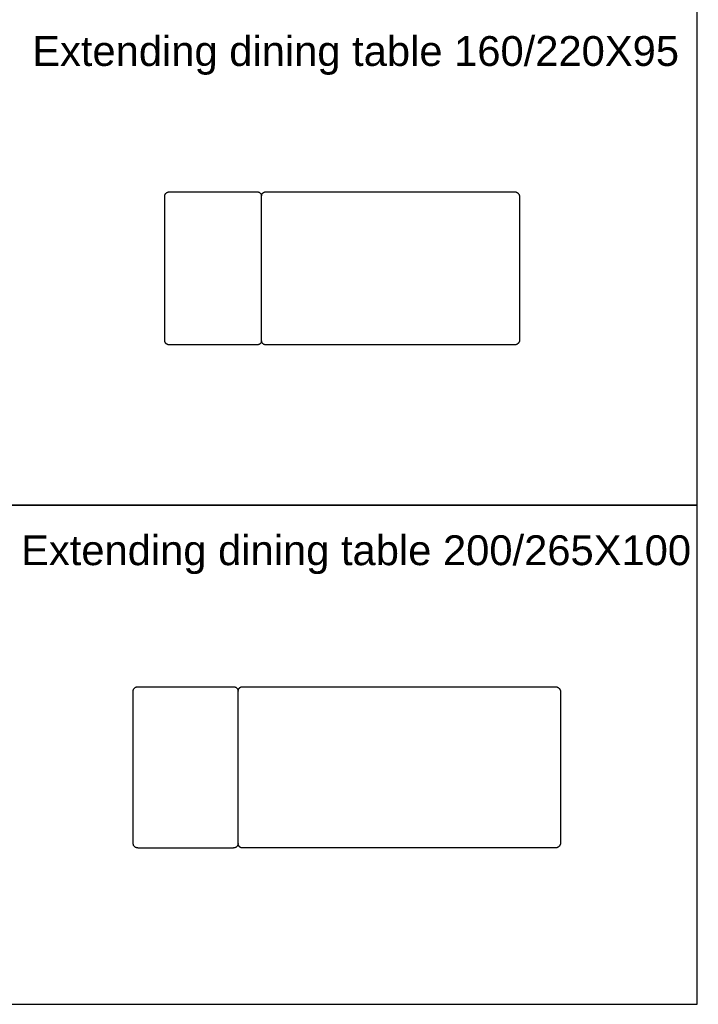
# Model space of a CAD drawing. Header units: millimetres. Extents: x -31695 to -19845, y -5614 to 7253.
# Tile 67 of 256: x -24054 to -19845, y -5614 to 493. Entities that reach past the tile are written whole.
import ezdxf

# ---------------------------------------------------------------- set-up
doc = ezdxf.new("R2010")
doc.units = ezdxf.units.MM
doc.layers.add('2d', color=7, linetype='Continuous', true_color=0x000000)
doc.layers.add('layout', color=7, linetype='Continuous', true_color=0x717171)
doc.styles.add('Predefinito', font='arial.ttf')

msp = doc.modelspace()

# ---------------------------------------------------------------- linework, layer by layer
at = {"layer": '2d', "linetype": 'Continuous', "lineweight": -3}
for points in [[(-23153.6, -600.5), (-23153.6, -574.3), (-23123.6, -574.3)], [(-22583.6, -574.3), (-22553.6, -574.3), (-22553.6, -600.5)], [(-22553.6, -600.5), (-22553.6, -574.3), (-22526.1, -574.3)], [(-20986.1, -574.3), (-20953.6, -574.3), (-20953.6, -605.2)], [(-23123.6, -1524.3), (-23153.6, -1524.3), (-23153.6, -1498.2)], [(-22553.6, -1498.2), (-22553.6, -1524.3), (-22583.6, -1524.3)], [(-22526.1, -1524.3), (-22553.6, -1524.3), (-22553.6, -1498.2)], [(-20953.6, -1493.5), (-20953.6, -1524.3), (-20986.1, -1524.3)], [(-23349.6, -3671.4), (-23349.6, -3643.9), (-23322.1, -3643.9)], [(-22727.1, -3643.9), (-22699.6, -3643.9), (-22699.6, -3671.4)], [(-22699.6, -3671.4), (-22699.6, -3643.9), (-22672.1, -3643.9)], [(-20732.1, -3643.9), (-20699.6, -3643.9), (-20699.6, -3676.4)], [(-23322.1, -4643.9), (-23349.6, -4643.9), (-23349.6, -4616.4)], [(-22699.6, -4616.4), (-22699.6, -4643.9), (-22727.1, -4643.9)], [(-22672.1, -4643.9), (-22699.6, -4643.9), (-22699.6, -4616.4)], [(-20699.6, -4611.4), (-20699.6, -4643.9), (-20732.1, -4643.9)]]:
    msp.add_rational_spline(points, [1, 0.707106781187, 1], degree=2, dxfattribs=at)
for points in [[(-23153.6, -1498.2), (-23153.6, -1049.3), (-23153.6, -600.5)], [(-23123.6, -574.3), (-22853.6, -574.3), (-22583.6, -574.3)], [(-22553.6, -1498.2), (-22553.6, -1049.3), (-22553.6, -600.5)], [(-22526.1, -574.3), (-21756.1, -574.3), (-20986.1, -574.3)], [(-20953.6, -605.2), (-20953.6, -1049.3), (-20953.6, -1493.5)], [(-22583.6, -1524.3), (-22853.6, -1524.3), (-23123.6, -1524.3)], [(-20986.1, -1524.3), (-21756.1, -1524.3), (-22526.1, -1524.3)], [(-23322.1, -3643.9), (-23024.6, -3643.9), (-22727.1, -3643.9)], [(-22672.1, -3643.9), (-21702.1, -3643.9), (-20732.1, -3643.9)], [(-23349.6, -4616.4), (-23349.6, -4143.9), (-23349.6, -3671.4)], [(-22699.6, -4616.4), (-22699.6, -4143.9), (-22699.6, -3671.4)], [(-20699.6, -3676.4), (-20699.6, -4143.9), (-20699.6, -4611.4)], [(-23322.1, -4643.9), (-23024.6, -4643.9), (-22727.1, -4643.9)], [(-20732.1, -4643.9), (-21702.1, -4643.9), (-22672.1, -4643.9)]]:
    msp.add_open_spline(points, degree=2, dxfattribs=at)
at = {"layer": 'layout', "linetype": 'Continuous'}
for points in [[(-31694.9, -2517.5), (-19853.1, -2517.5), (-19853.1, 578.7), (-31694.9, 578.7)], [(-31694.9, -5613.7), (-19853.1, -5613.7), (-19853.1, -2517.5), (-31694.9, -2517.5)]]:
    msp.add_lwpolyline(points, close=True, dxfattribs=at)

# ---------------------------------------------------------------- texts
at = {"layer": 'layout', "linetype": 'Continuous', "char_height": 185.111, "attachment_point": 1, "style": 'Predefinito'}
for s, insert, width in [('Extending dining table 160/220X95', (-23976, 391.2), 8327.968), ('Extending dining table 200/265X100', (-24045.1, -2705), 8609.658)]:
    msp.add_mtext(s, dxfattribs=dict(at, insert=insert, width=width))

doc.saveas('drawing.dxf')
